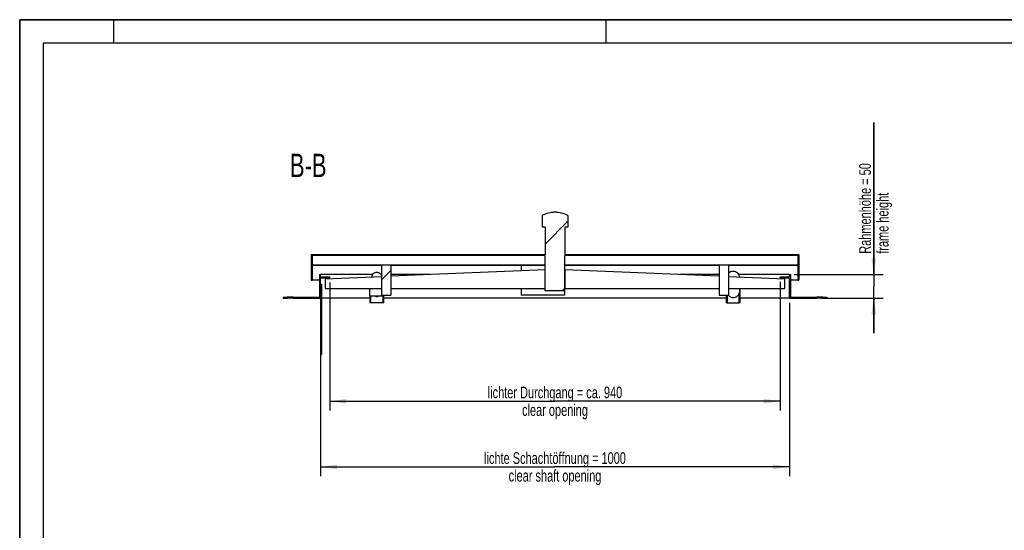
# Model space of a CAD drawing. Header units: millimetres. Extents: x 0 to 4200, y 0 to 2970.
# Tile 4 of 15: x 0 to 2100, y 1881 to 2970. Entities that reach past the tile are written whole.
import ezdxf

# ---------------------------------------------------------------- set-up
doc = ezdxf.new("R2010")
doc.units = ezdxf.units.MM
doc.header["$LTSCALE"] = 231
doc.layers.get('0').update_dxf_attribs({"linetype": 'CONTINUOUS'})
for name, color, linetype in [('005_AXIS', 7, 'CONTINUOUS'), ('050_DIMENSIONING', 7, 'CONTINUOUS'), ('053_NOTES', 7, 'CONTINUOUS'), ('_2D-BEM', 7, 'CONTINUOUS')]:
    doc.layers.add(name, color=color, linetype=linetype)
doc.styles.get("Standard").update_dxf_attribs({"font": 'txt', "width": 0.7})
doc.dimstyles.new('DIMSTYLE_1', dxfattribs={"dimtxt": 25, "dimasz": 35, "dimexe": 2, "dimexo": 1, "dimtad": 1, "dimdec": 1, "dimtxsty": 'Standard', "dimblk": '_FILLED', "dimblk1": '_FILLED', "dimblk2": '_FILLED', "dimcen": 0.09, "dimazin": 2, "dimtp": 0.8, "dimtm": 0.8, "dimtfac": 1, "dimtdec": 1, "dimtofl": 0, "dimtmove": 0, "dimatfit": 3, "dimldrblk": '_FILLED', "dimfxl": 1, "dimtolj": 1, "dimarcsym": 0})
doc.dimstyles.new('DIMSTYLE_3', dxfattribs={"dimtxt": 25, "dimasz": 35, "dimexe": 2, "dimexo": 1, "dimtad": 1, "dimtxsty": 'Standard', "dimblk": '_FILLED', "dimblk1": '_FILLED', "dimblk2": '_FILLED', "dimcen": 0.09, "dimazin": 2, "dimtp": 0.3, "dimtm": 0.3, "dimtfac": 1, "dimtofl": 0, "dimtmove": 0, "dimatfit": 3, "dimldrblk": '_FILLED', "dimfxl": 1, "dimtolj": 1, "dimarcsym": 0})
doc.dimstyles.new('DIMSTYLE_4', dxfattribs={"dimtxt": 25, "dimasz": 35, "dimexe": 2, "dimexo": 1, "dimtad": 1, "dimtxsty": 'Standard', "dimblk": '_FILLED', "dimblk1": '_FILLED', "dimblk2": '_FILLED', "dimcen": 0.09, "dimazin": 2, "dimtp": 0.8, "dimtm": 0.8, "dimtfac": 1, "dimtofl": 0, "dimtmove": 0, "dimatfit": 3, "dimldrblk": '_FILLED', "dimfxl": 1, "dimtolj": 1, "dimarcsym": 0})

# ---------------------------------------------------------------- blocks, each defined once
blk = doc.blocks.new('_FILLED')
at = {"color": 0, "linetype": 'ByBlock'}
blk.add_solid([(0, 0), (-1, 0.143), (-1, -0.143)], dxfattribs=at)
blk = doc.blocks.new('*D3')
at = {"layer": '_2D-BEM', "color": 2, "linetype": 'Continuous', "transparency": 16777216}
for p, q in [((641.7, 2366.3), (641.7, 1996.3)), ((1641.7, 2366.3), (1641.7, 1996.3)), ((641.7, 2016.3), (1141.7, 2016.3)), ((1641.7, 2016.3), (1141.7, 2016.3))]:
    blk.add_line(p, q, dxfattribs=at)
at = {"layer": '_2D-BEM', "color": 2, "linetype": 'Continuous', "transparency": 16777216, "xscale": 35, "yscale": 35, "zscale": 35, "rotation": 180}
blk.add_blockref('_FILLED', (641.7, 2016.3), dxfattribs=at)
at = {"layer": '_2D-BEM', "color": 2, "linetype": 'Continuous', "transparency": 16777216, "xscale": 35, "yscale": 35, "zscale": 35}
blk.add_blockref('_FILLED', (1641.7, 2016.3), dxfattribs=at)
at = {"layer": '_2D-BEM', "color": 2, "linetype": 'Continuous', "transparency": 16777216, "insert": (1141.7, 2047.6), "char_height": 25, "width": 718.214, "attachment_point": 2, "line_spacing_factor": 0.9}
blk.add_mtext('lichte Schachtöffnung = 1000\\Pclear shaft opening', dxfattribs=at)
blk = doc.blocks.new('*D7')
at = {"layer": '050_DIMENSIONING', "color": 2, "linetype": 'Continuous', "transparency": 16777216}
for p, q in [((1821.7, 2426.3), (1821.7, 2750.9)), ((1821.7, 2750.9), (1821.7, 2401.3)), ((1651.7, 2426.3), (1841.7, 2426.3)), ((1821.7, 2301.3), (1821.7, 2401.3)), ((1710.2, 2376.3), (1841.7, 2376.3)), ((1821.7, 2376.3), (1821.7, 2301.3))]:
    blk.add_line(p, q, dxfattribs=at)
at = {"layer": '050_DIMENSIONING', "color": 2, "linetype": 'Continuous', "transparency": 16777216, "xscale": 35, "yscale": 35, "zscale": 35}
for p, rotation in [((1821.7, 2426.3), 270), ((1821.7, 2376.3), 90)]:
    blk.add_blockref('_FILLED', p, dxfattribs=dict(at, rotation=rotation))
at = {"layer": '050_DIMENSIONING', "color": 2, "linetype": 'Continuous', "transparency": 16777216, "insert": (1790.5, 2470.9), "char_height": 25, "width": 420, "attachment_point": 1, "rotation": 90, "line_spacing_factor": 0.9}
blk.add_mtext('Rahmenhöhe = 50\\Pframe height', dxfattribs=at)
blk = doc.blocks.new('*D9')
at = {"layer": '050_DIMENSIONING', "color": 2, "linetype": 'Continuous', "transparency": 16777216}
for p, q in [((661.7, 2409.3), (661.7, 2136.3)), ((1621.7, 2411.3), (1621.7, 2136.3)), ((661.7, 2156.3), (1141.7, 2156.3)), ((1621.7, 2156.3), (1141.7, 2156.3))]:
    blk.add_line(p, q, dxfattribs=at)
at = {"layer": '050_DIMENSIONING', "color": 2, "linetype": 'Continuous', "transparency": 16777216, "xscale": 35, "yscale": 35, "zscale": 35, "rotation": 180}
blk.add_blockref('_FILLED', (661.7, 2156.3), dxfattribs=at)
at = {"layer": '050_DIMENSIONING', "color": 2, "linetype": 'Continuous', "transparency": 16777216, "xscale": 35, "yscale": 35, "zscale": 35}
blk.add_blockref('_FILLED', (1621.7, 2156.3), dxfattribs=at)
at = {"layer": '050_DIMENSIONING', "color": 2, "linetype": 'Continuous', "transparency": 16777216, "insert": (1141.7, 2187.6), "char_height": 25, "width": 709.821, "attachment_point": 2, "line_spacing_factor": 0.9}
blk.add_mtext('lichter Durchgang = ca. 940\\Pclear opening', dxfattribs=at)

msp = doc.modelspace()

# ---------------------------------------------------------------- hatches: boundary and pattern name
at = {"linetype": 'Continuous'}
h = msp.add_hatch(dxfattribs=at)
h.set_pattern_fill('ANSI31', color=2, style=0, pattern_type=2)
h.set_pattern_definition([(45, (1141.74, 2376.33), (-68.184, 68.184), [])])
edge = h.paths.add_edge_path()
edge.add_line((561.738, 2376.331), (570.238, 2376.331))
edge.add_line((561.738, 2378.331), (561.738, 2376.331))
edge.add_line((561.738, 2378.331), (570.238, 2378.331))
edge.add_line((570.238, 2376.331), (570.238, 2378.331))
edge = h.paths.add_edge_path()
edge.add_line((583.238, 2376.331), (641.738, 2376.331))
edge.add_line((583.238, 2376.331), (583.238, 2378.331))
edge.add_line((583.238, 2378.331), (639.738, 2378.331))
edge.add_line((639.738, 2426.331), (639.738, 2378.331))
edge.add_line((639.738, 2426.331), (641.738, 2426.331))
edge.add_line((641.738, 2421.331), (641.738, 2426.331))
edge.add_line((641.738, 2421.331), (661.738, 2421.331))
edge.add_line((661.738, 2419.331), (661.738, 2421.331))
edge.add_line((641.738, 2419.331), (661.738, 2419.331))
edge.add_line((641.738, 2376.331), (641.738, 2419.331))
edge = h.paths.add_edge_path()
edge.add_line((1641.738, 2426.331), (1643.738, 2426.331))
edge.add_line((1643.738, 2426.331), (1643.738, 2378.331))
edge.add_line((1643.738, 2378.331), (1700.238, 2378.331))
edge.add_line((1700.238, 2376.331), (1700.238, 2378.331))
edge.add_line((1641.738, 2376.331), (1700.238, 2376.331))
edge.add_line((1641.738, 2376.331), (1641.738, 2419.331))
edge.add_line((1621.738, 2419.331), (1641.738, 2419.331))
edge.add_line((1621.738, 2419.331), (1621.738, 2421.331))
edge.add_line((1621.738, 2421.331), (1641.738, 2421.331))
edge.add_line((1641.738, 2421.331), (1641.738, 2426.331))
edge = h.paths.add_edge_path()
edge.add_line((1721.738, 2378.331), (1721.738, 2376.331))
edge.add_line((1713.238, 2376.331), (1721.738, 2376.331))
edge.add_line((1713.238, 2376.331), (1713.238, 2378.331))
edge.add_line((1713.238, 2378.331), (1721.738, 2378.331))
edge = h.paths.add_edge_path()
edge.add_line((621.738, 2414.331), (623.738, 2414.331))
edge.add_line((621.738, 2469.331), (621.738, 2414.331))
edge.add_line((621.738, 2469.331), (1120.686, 2469.331))
edge.add_line((1120.686, 2527.331), (1120.686, 2469.331))
edge.add_line((1120.686, 2527.331), (1114.352, 2527.331))
edge.add_line((1114.352, 2552.331), (1114.352, 2527.331))
edge.add_arc((1141.738, 2501.834), 57.446, 90, 118.472134)
edge.add_arc((1141.738, 2501.834), 57.446, 61.527866, 90)
edge.add_line((1169.124, 2552.331), (1169.124, 2527.331))
edge.add_line((1169.124, 2527.331), (1162.79, 2527.331))
edge.add_line((1162.79, 2527.331), (1162.79, 2469.331))
edge.add_line((1162.79, 2469.331), (1661.738, 2469.331))
edge.add_line((1661.738, 2469.331), (1661.738, 2414.331))
edge.add_line((1659.738, 2414.331), (1661.738, 2414.331))
edge.add_line((1659.738, 2446.331), (1659.738, 2414.331))
edge.add_line((1511.738, 2446.331), (1659.738, 2446.331))
edge.add_line((1511.738, 2446.331), (1511.738, 2382.331))
edge.add_line((1491.738, 2382.331), (1511.738, 2382.331))
edge.add_line((1491.738, 2446.331), (1491.738, 2382.331))
edge.add_line((1162.79, 2446.331), (1491.738, 2446.331))
edge.add_line((1162.79, 2391.831), (1162.79, 2446.331))
edge.add_line((1162.79, 2391.831), (1120.686, 2391.831))
edge.add_line((1120.686, 2391.831), (1120.686, 2446.331))
edge.add_line((791.738, 2446.331), (1120.686, 2446.331))
edge.add_line((791.738, 2446.331), (791.738, 2382.331))
edge.add_line((771.738, 2382.331), (791.738, 2382.331))
edge.add_line((771.738, 2446.331), (771.738, 2382.331))
edge.add_line((623.738, 2446.331), (771.738, 2446.331))
edge.add_line((623.738, 2446.331), (623.738, 2414.331))
edge.add_line((1659.738, 2467.331), (1659.738, 2447.581))
edge.add_line((1659.738, 2467.331), (1162.79, 2467.331))
edge.add_line((1162.79, 2447.581), (1162.79, 2467.331))
edge.add_line((1162.79, 2447.581), (1659.738, 2447.581))
edge.add_line((623.738, 2467.331), (623.738, 2447.581))
edge.add_line((623.738, 2447.581), (1120.686, 2447.581))
edge.add_line((1120.686, 2447.581), (1120.686, 2467.331))
edge.add_line((1120.686, 2467.331), (623.738, 2467.331))

# ---------------------------------------------------------------- linework, layer by layer
at = {"color": 7, "linetype": 'Continuous'}
for p, q in [((0, 2970), (4200, 2970)), ((0, 0), (0, 2970)), ((1114.238, 2552.331), (1114.238, 2527.331)), ((1114.352, 2552.331), (1114.238, 2552.331)), ((1114.352, 2552.331), (1114.352, 2527.331)), ((1169.124, 2552.331), (1169.238, 2552.331)), ((1169.124, 2552.331), (1169.124, 2527.331)), ((1169.238, 2552.331), (1169.238, 2527.331)), ((1114.352, 2527.331), (1114.238, 2527.331)), ((1120.686, 2527.331), (1114.352, 2527.331)), ((1120.538, 2527.331), (1120.538, 2469.331)), ((1120.686, 2527.331), (1120.686, 2469.331)), ((1169.124, 2527.331), (1162.79, 2527.331)), ((1162.79, 2527.331), (1162.79, 2469.331)), ((1162.938, 2527.331), (1162.938, 2469.331)), ((1169.124, 2527.331), (1169.238, 2527.331)), ((621.738, 2469.331), (1120.686, 2469.331)), ((621.738, 2469.331), (621.738, 2414.331)), ((1120.686, 2467.331), (623.738, 2467.331)), ((623.738, 2467.331), (623.738, 2447.581)), ((1120.538, 2447.581), (1120.538, 2467.331)), ((1120.686, 2447.581), (1120.686, 2467.331)), ((1162.79, 2469.331), (1661.738, 2469.331)), ((1659.738, 2467.331), (1162.79, 2467.331)), ((1162.79, 2447.581), (1162.79, 2467.331)), ((1162.938, 2447.581), (1162.938, 2467.331)), ((1659.738, 2467.331), (1659.738, 2447.581)), ((1661.738, 2469.331), (1661.738, 2414.331)), ((623.738, 2447.581), (1120.686, 2447.581)), ((623.738, 2446.331), (623.738, 2414.331)), ((623.738, 2446.331), (771.738, 2446.331)), ((771.738, 2446.331), (771.738, 2382.331)), ((791.738, 2446.331), (791.738, 2382.331)), ((791.738, 2446.331), (1120.686, 2446.331)), ((1120.538, 2436.798), (791.738, 2422.771)), ((1069.738, 2446.331), (1069.738, 2434.631)), ((1120.538, 2436.798), (1120.538, 2446.331)), ((1120.538, 2396.798), (1120.538, 2436.798)), ((1120.686, 2391.831), (1120.686, 2446.331)), ((1162.79, 2447.581), (1659.738, 2447.581)), ((1162.79, 2446.331), (1491.738, 2446.331)), ((1162.79, 2391.831), (1162.79, 2446.331)), ((1162.938, 2436.798), (1162.938, 2446.331)), ((1491.738, 2422.771), (1162.938, 2436.798)), ((1162.938, 2436.798), (1162.938, 2396.798)), ((1491.738, 2446.331), (1491.738, 2382.331)), ((1511.738, 2446.331), (1511.738, 2382.331)), ((1511.738, 2446.331), (1659.738, 2446.331)), ((1659.738, 2446.331), (1659.738, 2414.331)), ((639.738, 2426.331), (641.738, 2426.331)), ((639.738, 2426.331), (639.738, 2378.331)), ((752.655, 2426.331), (641.738, 2426.331)), ((641.738, 2421.331), (641.738, 2426.331)), ((641.738, 2421.331), (661.738, 2421.331)), ((641.738, 2419.331), (661.738, 2419.331)), ((641.738, 2376.331), (641.738, 2419.331)), ((771.738, 2421.917), (651.738, 2416.798)), ((651.738, 2416.798), (651.738, 2396.798)), ((661.738, 2419.331), (661.738, 2421.331)), ((771.738, 2426.331), (770.82, 2426.331)), ((875.198, 2426.331), (791.738, 2426.331)), ((1491.738, 2426.331), (1408.278, 2426.331)), ((1631.738, 2416.798), (1511.738, 2421.917)), ((1641.738, 2426.331), (1533.833, 2426.331)), ((1621.738, 2421.331), (1641.738, 2421.331)), ((1621.738, 2419.331), (1621.738, 2421.331)), ((1621.738, 2419.331), (1641.738, 2419.331)), ((1631.738, 2396.798), (1631.738, 2416.798)), ((1641.738, 2426.331), (1643.738, 2426.331)), ((1641.738, 2421.331), (1641.738, 2426.331)), ((1641.738, 2376.331), (1641.738, 2419.331)), ((1643.738, 2426.331), (1643.738, 2378.331)), ((621.738, 2414.331), (623.738, 2414.331)), ((639.738, 2414.331), (623.738, 2414.331)), ((651.738, 2396.798), (771.738, 2396.798)), ((746.738, 2380.329), (746.738, 2396.798)), ((791.738, 2396.798), (1120.538, 2396.798)), ((1069.738, 2396.798), (1069.738, 2382.331)), ((1120.538, 2391.831), (1120.538, 2396.798)), ((1162.938, 2391.831), (1162.938, 2396.798)), ((1162.938, 2396.798), (1491.738, 2396.798)), ((1511.738, 2396.798), (1631.738, 2396.798)), ((1535.738, 2392.497), (1535.738, 2396.798)), ((1536.738, 2366.331), (1536.738, 2396.798)), ((1659.738, 2414.331), (1643.738, 2414.331)), ((1659.738, 2414.331), (1661.738, 2414.331)), ((561.738, 2378.331), (570.238, 2378.331)), ((561.738, 2378.331), (561.738, 2376.331)), ((561.738, 2376.331), (570.238, 2376.331)), ((583.238, 2378.331), (570.238, 2378.331)), ((570.238, 2376.331), (570.238, 2378.331)), ((583.238, 2376.331), (570.238, 2376.331)), ((583.238, 2378.331), (639.738, 2378.331)), ((583.238, 2376.331), (583.238, 2378.331)), ((583.238, 2376.331), (641.738, 2376.331)), ((746.738, 2376.331), (643.738, 2376.331)), ((776.738, 2380.329), (746.738, 2380.329)), ((746.738, 2380.329), (746.738, 2366.331)), ((748.738, 2366.331), (748.738, 2380.329)), ((771.738, 2382.331), (791.738, 2382.331)), ((774.738, 2380.329), (774.738, 2366.331)), ((776.738, 2380.329), (776.738, 2382.331)), ((776.738, 2366.331), (776.738, 2380.329)), ((1506.738, 2376.331), (776.738, 2376.331)), ((1161.738, 2382.331), (1069.738, 2382.331)), ((1120.538, 2391.831), (1120.686, 2391.831)), ((1162.79, 2391.831), (1120.686, 2391.831)), ((1161.738, 2391.831), (1161.738, 2382.331)), ((1162.79, 2391.831), (1162.938, 2391.831)), ((1491.738, 2382.331), (1511.738, 2382.331)), ((1506.738, 2382.331), (1506.738, 2366.331)), ((1508.738, 2382.331), (1508.738, 2366.331)), ((1534.738, 2386.17), (1534.738, 2387.229)), ((1534.738, 2366.331), (1534.738, 2386.17)), ((1641.738, 2376.331), (1536.738, 2376.331)), ((1641.738, 2376.331), (1700.238, 2376.331)), ((1643.738, 2378.331), (1700.238, 2378.331)), ((1713.238, 2378.331), (1700.238, 2378.331)), ((1700.238, 2376.331), (1700.238, 2378.331)), ((1713.238, 2376.331), (1700.238, 2376.331)), ((1713.238, 2378.331), (1721.738, 2378.331)), ((1713.238, 2376.331), (1713.238, 2378.331)), ((1713.238, 2376.331), (1721.738, 2376.331)), ((1721.738, 2378.331), (1721.738, 2376.331)), ((748.738, 2366.331), (746.738, 2366.331)), ((774.738, 2366.331), (748.738, 2366.331)), ((776.738, 2366.331), (774.738, 2366.331)), ((1508.738, 2366.331), (1506.738, 2366.331)), ((1508.738, 2366.331), (1534.738, 2366.331)), ((1536.738, 2366.331), (1534.738, 2366.331)), ((641.738, 2256.331), (643.738, 2256.331))]:
    msp.add_line(p, q, dxfattribs=at)
at = {"color": 3, "linetype": 'Continuous'}
for p, q in [((0, 2970), (0, 0)), ((4200, 2970), (0, 2970)), ((200, 2970), (200, 2920)), ((1250, 2970), (1250, 2920))]:
    msp.add_line(p, q, dxfattribs=at)
at = {"color": 5, "linetype": 'Continuous'}
for p, q in [((50, 2920), (50, 50)), ((4150, 2920), (50, 2920))]:
    msp.add_line(p, q, dxfattribs=at)
at = {"color": 7, "linetype": 'Continuous'}
for centre, radius, start, end in [((1141.738, 2501.834), 57.5, 118.471116, 118.571878), ((1141.738, 2501.834), 57.5, 90, 118.471116), ((1141.738, 2501.834), 57.446, 90, 118.472134), ((1141.738, 2501.834), 57.5, 61.528884, 90), ((1141.738, 2501.834), 57.446, 61.527866, 90), ((1141.738, 2501.834), 57.5, 61.428122, 61.528884), ((1521.73, 2419.189), 14.047, 89.966876, 135.348998), ((761.745, 2391.534), 11.625, 254.625822, 269.967244), ((761.731, 2391.534), 11.625, 270.032756, 285.374178), ((1521.728, 2391.465), 14.039, 220.60844, 270.042056)]:
    msp.add_arc(centre, radius, start, end, dxfattribs=at)
for points, knots in [([(761.738, 2430.753), (760.381, 2430.753), (757.645, 2430.267), (754.07, 2428.167), (751.45, 2424.963), (750.561, 2422.34), (750.362, 2421.006)], [0, 0, 0, 0, 0.25070611, 0.50102706, 0.75076362, 1, 1, 1, 1]), ([(771.743, 2424.963), (771.246, 2425.835), (770.011, 2427.456), (767.593, 2429.316), (764.772, 2430.487), (762.746, 2430.753), (761.738, 2430.753)], [0, 0, 0, 0, 0.24942125, 0.49928435, 0.74953126, 1, 1, 1, 1]), ([(1535.649, 2420.898), (1535.458, 2422.568), (1534.449, 2425.872), (1531.266, 2429.938), (1526.84, 2432.616), (1523.429, 2433.237), (1521.738, 2433.237)], [0, 0, 0, 0, 0.24922837, 0.49895121, 0.74927469, 1, 1, 1, 1]), ([(1521.738, 2377.426), (1523.122, 2377.426), (1525.905, 2377.839), (1529.701, 2379.645), (1532.801, 2382.475), (1534.224, 2384.893), (1534.738, 2386.17)], [0, 0, 0, 0, 0.25056056, 0.5008431, 0.75066457, 1, 1, 1, 1]), ([(1535.738, 2392.497), (1535.738, 2392.047), (1535.652, 2390.254), (1535.225, 2388.48), (1534.738, 2387.229)], [0, 0, 0, 0, 0.25129057, 1, 1, 1, 1])]:
    msp.add_open_spline(points, degree=3, knots=knots, dxfattribs=at)
at = {"layer": '005_AXIS', "color": 7, "linetype": 'Continuous'}
for p, q in [((641.738, 2406.331), (643.738, 2406.331)), ((643.738, 2406.331), (643.738, 2261.331)), ((641.738, 2376.331), (641.738, 2261.331)), ((641.738, 2261.331), (641.738, 2256.331)), ((641.738, 2261.331), (643.738, 2261.331)), ((643.738, 2261.331), (643.738, 2256.331))]:
    msp.add_line(p, q, dxfattribs=at)

# ---------------------------------------------------------------- texts
at = {"layer": '053_NOTES', "color": 2, "linetype": 'Continuous', "insert": (654.334, 2684.334), "char_height": 50, "width": 171.42857, "attachment_point": 3, "line_spacing_factor": 0.9}
msp.add_mtext('B-B', dxfattribs=at)

# ---------------------------------------------------------------- dimensions: what is measured, and where the dimension line sits
at = {"layer": '050_DIMENSIONING', "color": 2, "linetype": 'Continuous'}
dim = msp.add_linear_dim(base=(1821.738, 2376.331), p1=(1650.738, 2426.331), p2=(1709.238, 2376.331), angle=270, text='Rahmenhöhe = <>\\Pframe height', dimstyle='DIMSTYLE_3', dxfattribs=at)
dim.commit()
dim.dimension.update_dxf_attribs({"geometry": '*D7', "text_midpoint": (1821.738, 2610.885), "dimtype": 160})
dim = msp.add_linear_dim(base=(1621.738, 2156.331), p1=(661.738, 2410.331), p2=(1621.738, 2412.331), text='lichter Durchgang = ca. <>\\Pclear opening', dimstyle='DIMSTYLE_4', dxfattribs=at)
dim.commit()
dim.dimension.update_dxf_attribs({"geometry": '*D9', "text_midpoint": (1141.738, 2156.331), "dimtype": 160})
at = {"layer": '_2D-BEM', "color": 2, "linetype": 'Continuous'}
dim = msp.add_linear_dim(base=(1641.738, 2016.331), p1=(641.738, 2367.331), p2=(1641.738, 2367.331), text='lichte Schachtöffnung = <>\\Pclear shaft opening', dimstyle='DIMSTYLE_1', dxfattribs=at)
dim.commit()
dim.dimension.update_dxf_attribs({"geometry": '*D3', "text_midpoint": (1141.738, 2016.331), "dimtype": 160})

doc.saveas('drawing.dxf')
